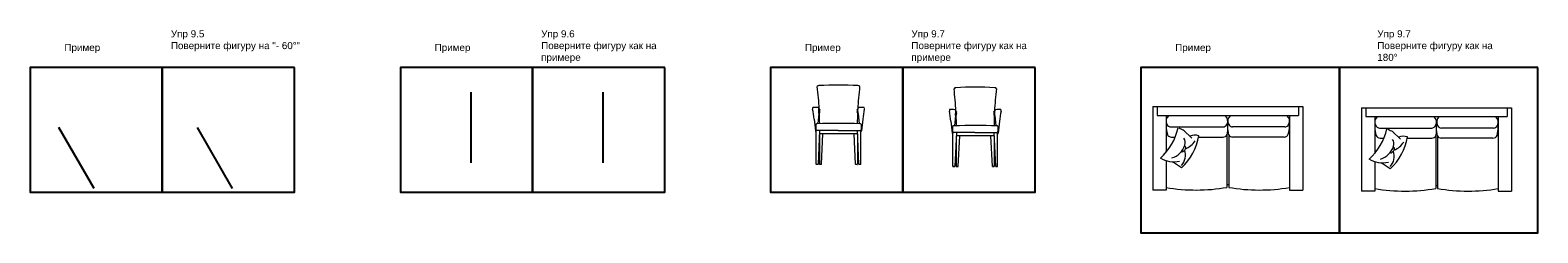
# Model space of a CAD drawing. Header units: millimetres. Extents: x 22382 to 30851, y 37928 to 38768.
# Tile 2 of 2: x 26578 to 30851, y 37928 to 38502. Entities that reach past the tile are written whole.
import ezdxf

# ---------------------------------------------------------------- set-up
doc = ezdxf.new("R2010")
doc.units = ezdxf.units.MM
doc.layers.add('Furniture', color=155, linetype='Continuous', lineweight=18)

# ---------------------------------------------------------------- blocks, each defined once
blk = doc.blocks.new('Стул')
at = {"layer": 'Furniture', "ltscale": 60}
for p, q in [((-442, -291), (-454, -406)), ((-442, -291), (-440, -237)), ((-442, -295), (-435, -295)), ((4, -295), (-3, -295)), ((4, -291), (2, -237)), ((4, -291), (16, -406)), ((-494, -355), (-481, -489)), ((-477, -412), (-477, -472)), ((-471, -496), (-473, -496)), ((-471, -866), (-471, -481)), ((-224, -482), (-467, -482)), ((-433, -482), (-451, -866)), ((-224, -482), (28, -482)), ((13, -866), (-5, -482)), ((34, -866), (34, -480)), ((34, -496), (34, -496)), ((39, -412), (39, -472)), ((56, -355), (42, -489)), ((-434, -522), (-434, -866)), ((-3, -522), (-434, -522)), ((-413, -866), (-395, -522)), ((-25, -866), (-43, -522)), ((-5, -522), (-5, -866)), ((-471, -866), (-451, -866)), ((-471, -866), (-470, -868)), ((-452, -868), (-470, -868)), ((-452, -868), (-451, -866)), ((-434, -866), (-432, -868)), ((-434, -866), (-413, -866)), ((-415, -868), (-432, -868)), ((-415, -868), (-413, -866)), ((-25, -866), (-24, -868)), ((-25, -866), (-5, -866)), ((-6, -868), (-24, -868)), ((-6, -868), (-5, -867)), ((13, -866), (34, -866)), ((13, -866), (15, -868)), ((32, -868), (15, -868)), ((32, -868), (34, -866))]:
    blk.add_line(p, q, dxfattribs=at)
for centre, radius, start, end in [((-438, 0), 25.3, 93.6045, 147.087), ((-4212, -439), 3780, 3.0028, 6.8749), ((-219, -3562), 3594, 86.4771, 93.5229), ((3774, -439), 3780, 173.1256, 176.9974), ((0, 0), 25.3, 32.9128, 86.3955), ((-482, -234), 30.2, 165.391, 190.609), ((-1732, -489), 1245, 6.1668, 11.5166), ((-505, -229), 7.08, 95.0607, 165.391), ((-487, -423), 202, 79.6127, 95.0607), ((-453, -237), 13.1, 358, 79.6128), ((-448, -271), 18.9, 288.291, 8.4769), ((-362, -205), 83.5, 198.735, 214.543), ((-3407, -420), 2975, 0.2792, 2.5933), ((-533, -272), 103, 2.3778, 11.3618), ((94, -272), 103, 168.638, 177.622), ((9, -271), 18.9, 171.523, 251.709), ((-76, -205), 83.5, 325.457, 341.265), ((2969, -420), 2975, 177.4067, 179.7205), ((15, -237), 13.1, 100.387, 182), ((49, -423), 202, 84.9393, 100.387), ((1294, -489), 1245, 168.4832, 173.8336), ((66, -229), 7.08, 14.6092, 84.9393), ((44, -234), 30.2, 349.391, 14.6092), ((-473, -488), 8.09, 185.678, 270), ((-461, -431), 25.3, 86.6609, 130.633), ((-467, -472), 10.1, 180, 270), ((-219, -14419), 14015, 89.0043, 90.9805), ((22, -431), 25.3, 49.367, 85.105), ((28, -472), 10.1, 270, 0), ((34, -488), 8.09, 270, 354.322)]:
    blk.add_arc(centre, radius, start, end, dxfattribs=at)
blk = doc.blocks.new('Диван')
at = {"layer": 'Furniture', "ltscale": 60}
for p, q in [((-850, 0), (-850, -945)), ((-850, 0), (850, 0)), ((-800, 0), (-800, -100)), ((800, 0), (800, -100)), ((850, 0), (850, -945)), ((-800, -100), (800, -100)), ((-700, -100), (-700, -517)), ((0, -263), (0, -157)), ((700, -100), (700, -945)), ((-645, -230), (-55, -230)), ((-407, -357), (-505, -264)), ((-10, -319), (-10, -915)), ((10, -319), (10, -915)), ((645, -230), (55, -230)), ((-639, -345), (-597, -345)), ((-332, -345), (-54, -345)), ((639, -345), (54, -345)), ((-700, -611), (-700, -945)), ((-525, -693), (-627, -625)), ((-700, -945), (-850, -945)), ((10, -885), (-10, -885)), ((700, -945), (850, -945))]:
    blk.add_line(p, q, dxfattribs=at)
for centre, radius, start, end in [((-619, -163), 80.5, 128.8971, 208.5889), ((-81, -163), 80.5, 331.4111, 51.1029), ((81, -163), 80.5, 128.8971, 208.5889), ((619, -163), 80.5, 331.4111, 51.1029), ((-1204, -97), 656, 312.0851, 347.4321), ((-397, -221), 303, 179.8732, 197.7943), ((-645, -180), 50, 205.3235, 270), ((-639, -295), 50, 201.1544, 270), ((-400, -7), 279, 236.9411, 249.9368), ((-975, -216), 656, 313.3101, 350.0281), ((-373, -486), 162, 74.3135, 110.6883), ((-55, -180), 50, 270, 334.6765), ((-54, -295), 50, 270, 334.7087), ((-172, -263), 172, 341.7436, 359.729), ((172, -263), 172, 180.271, 198.2564), ((54, -295), 50, 205.2913, 270), ((55, -180), 50, 205.3235, 270), ((639, -295), 50, 270, 338.8456), ((645, -180), 50, 270, 334.6765), ((397, -221), 303, 342.2057, 0.1268), ((-695, -373), 217, 285.9864, 342.8949), ((-649, -551), 169, 316.5425, 19.9144), ((-517, -502), 9.04, 220.0921, 232.2835), ((-517, -502), 9.04, 232.2835, 272.1917), ((-518, -486), 24.9, 272.1917, 295.9366), ((-526, -469), 43.2, 295.9366, 310.6907), ((-563, -408), 81.1, 338.8499, 37.379), ((-543, -449), 69.8, 310.6907, 322.2835), ((-486, -477), 24.9, 92.1917, 107.8391), ((-543, -449), 69.8, 322.2835, 333.8763), ((-486, -461), 9.04, 52.2835, 92.1917), ((-569, -258), 238, 291.7192, 326.6947), ((-486, -461), 9.04, 12.3753, 52.2835), ((-520, -461), 43.2, 333.8763, 348.6304), ((-502, -464), 24.9, 348.6304, 12.3753), ((-613, -346), 279, 236.8089, 283.7725), ((-360, 1112), 2057, 260.4844, 279.7982), ((360, 1112), 2057, 260.2018, 279.5156)]:
    blk.add_arc(centre, radius, start, end, dxfattribs=at)

msp = doc.modelspace()

# ---------------------------------------------------------------- linework, layer by layer
for p, q in [((27826.9, 38326.6), (27826.9, 38126.6)), ((28201.4, 38326.6), (28201.4, 38126.6)), ((26759.5, 38053.4), (26659.5, 38226.6)), ((27152.3, 38053.4), (27052.3, 38226.6))]:
    msp.add_line(p, q)
for points in [[(26953, 38396.9), (26578.5, 38396.9), (26578.5, 38043.6), (26953, 38043.6)], [(27327.6, 38396.9), (26953, 38396.9), (26953, 38043.6), (27327.6, 38043.6)], [(28002.2, 38396.9), (27627.6, 38396.9), (27627.6, 38043.6), (28002.2, 38043.6)], [(28376.8, 38396.9), (28002.2, 38396.9), (28002.2, 38043.6), (28376.8, 38043.6)], [(29051.3, 38396.9), (28676.8, 38396.9), (28676.8, 38043.6), (29051.3, 38043.6)], [(29425.9, 38396.9), (29051.3, 38396.9), (29051.3, 38043.6), (29425.9, 38043.6)], [(30288.3, 38396.9), (29725.9, 38396.9), (29725.9, 37928.3), (30288.3, 37928.3)], [(30850.7, 38396.9), (30288.3, 38396.9), (30288.3, 37928.3), (30850.7, 37928.3)]]:
    msp.add_lwpolyline(points, close=True)

# ---------------------------------------------------------------- block references
at = {"ltscale": 100, "xscale": 0.25, "yscale": 0.25, "zscale": 0.25}
for name, p in [('Стул', (28923.7, 38339)), ('Диван', (29972.2, 38285.8))]:
    msp.add_blockref(name, p, dxfattribs=at)
at = {"ltscale": 100, "xscale": 0.25, "yscale": 0.25, "zscale": 0.25, "rotation": 360}
for name, p in [('Стул', (29311.2, 38333.1)), ('Диван', (30563.7, 38282.7))]:
    msp.add_blockref(name, p, dxfattribs=at)

# ---------------------------------------------------------------- texts
at = {"char_height": 20, "attachment_point": 1}
for s, insert, width in [('{\\fArial|b0|i0|c0|p34;Упр 9.5 \\PПоверните фигуру на "- 60}%%d"{\\fArial|b0|i0|c0|p34;\\P}', (26977.2, 38502), 492.52), ('{\\fArial|b0|i0|c0|p34;Упр 9.6\\PПоверните фигуру как на примере}', (28026.4, 38502), 350.402), ('{\\fArial|b0|i0|c0|p34;Упр 9.7\\PПоверните фигуру как на примере}', (29075.5, 38502), 350.402), ('{\\fArial|b0|i0|c0|p34;Упр 9.7\\PПоверните фигуру как на 180}%%d', (30395.7, 38502), 350.402), ('{\\fArial|b0|i0|c0|p34;Пример}', (26675.5, 38463.3), 327.414), ('{\\fArial|b0|i0|c0|p34;Пример}', (27724.6, 38463.3), 327.414), ('{\\fArial|b0|i0|c0|p34;Пример}', (28773.8, 38463.3), 327.414), ('{\\fArial|b0|i0|c0|p34;Пример}', (29822.9, 38463.3), 327.414)]:
    msp.add_mtext(s, dxfattribs=dict(at, insert=insert, width=width))

doc.saveas('drawing.dxf')
